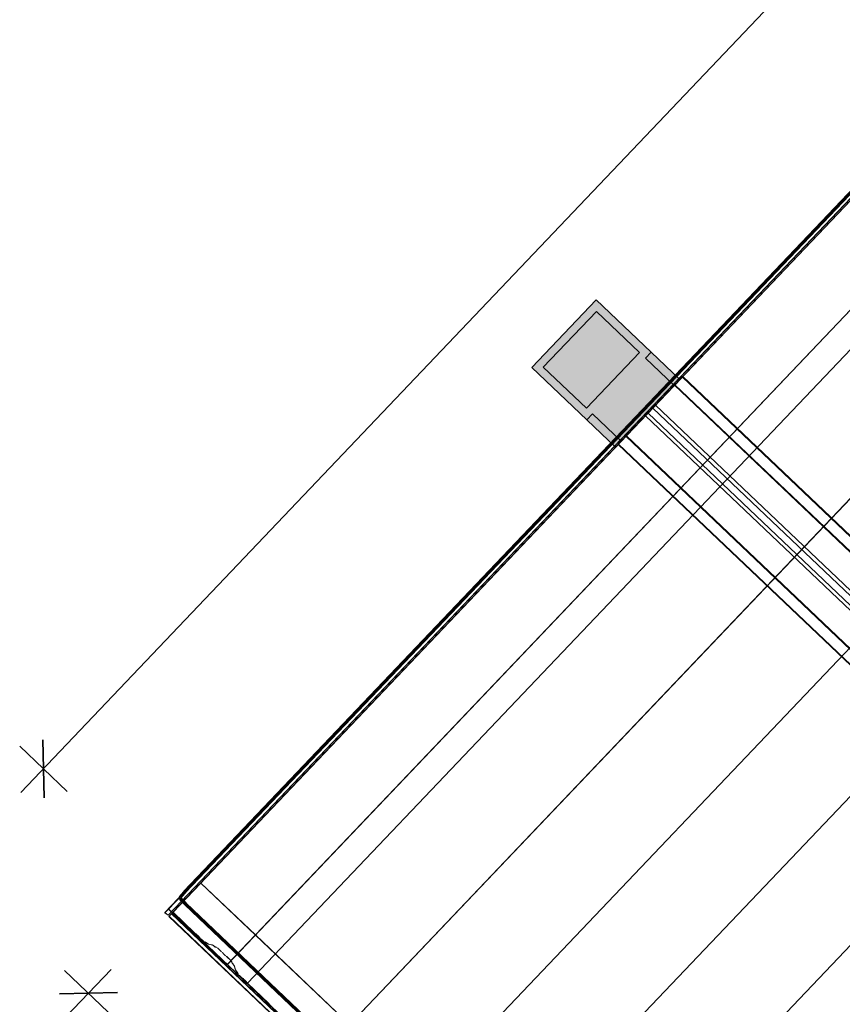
# Model space of a CAD drawing. Header units: metres. Extents: x 32343131.6 to 32343183.7, y 5699223.3 to 5699275.1.
# Tile 33 of 190: x 32343131.8 to 32343134.8, y 5699256.8 to 5699260.4. Entities that reach past the tile are written whole.
import ezdxf

# ---------------------------------------------------------------- set-up
doc = ezdxf.new("R2010")
doc.units = ezdxf.units.M
for name, color, linetype, lineweight in [('0-1', 7, 'Continuous', 5), ('A-ANNO-DIMS', 7, 'Continuous', 9), ('A-ANNO-DIMS-50', 7, 'Continuous', 9), ('A-DETL-GENF', 7, 'Continuous', 18), ('E-LITE-EQPM', 7, 'Continuous', 50)]:
    doc.layers.add(name, color=color, linetype=linetype, lineweight=lineweight)
for name, color, linetype, lineweight, true_color in [('A-DETL-GENF-1', 2, 'Continuous', 50, 0xffff00), ('A-DETL-GENF-2', 9, 'Continuous', 50, 0x808080), ('A-ROOF-1', 7, 'Continuous', 5, 0xcccccc), ('E-POWR-CNDT-1', 5, 'Continuous', 70, 0x0000ff), ('S-BEAM-1', 7, 'Continuous', 5, 0xcccccc)]:
    doc.layers.add(name, color=color, linetype=linetype, lineweight=lineweight, true_color=true_color)
doc.styles.add('Arial', font='arial.ttf', dxfattribs={"height": 0.15})
doc.dimstyles.new('Blitzschutz', dxfattribs={"dimscale": 0.3048, "dimtxt": 0.153039, "dimasz": 0.492126, "dimexe": 0.393701, "dimexo": 0.0625, "dimgap": 0.287073, "dimtad": 1, "dimlfac": 100, "dimrnd": 0.01, "dimdsep": 46, "dimtxsty": 'Arial', "dimblk1": 'OBLIQUE', "dimblk2": 'OBLIQUE', "dimsah": 1, "dimcen": 0.09, "dimdle": 0.393701, "dimadec": 0, "dimazin": 0, "dimtfac": 1, "dimtdec": 4, "dimtix": 1, "dimtmove": 0, "dimatfit": 3, "dimfxl": 0.393701, "dimfxlon": 1, "dimtvp": 1, "dimtfill": 1, "dimtolj": 1, "dimtzin": 0, "dimarcsym": 2})
doc.dimstyles.new('Diagonal_-_2_5mm_Arial', dxfattribs={"dimscale": 0.3048, "dimtxt": 0.153039, "dimasz": 0.492126, "dimexe": 0.393701, "dimexo": 0.0625, "dimgap": 0.287073, "dimtad": 1, "dimdec": 0, "dimlfac": 1000, "dimdsep": 46, "dimtxsty": 'Arial', "dimblk1": 'OBLIQUE', "dimblk2": 'OBLIQUE', "dimsah": 1, "dimcen": 0.09, "dimdle": 0.393701, "dimadec": 0, "dimazin": 0, "dimtfac": 1, "dimtdec": 4, "dimtix": 1, "dimtmove": 0, "dimatfit": 3, "dimfxl": 0.393701, "dimfxlon": 1, "dimtvp": 1, "dimtfill": 1, "dimtolj": 1, "dimtzin": 0, "dimarcsym": 2})

# ---------------------------------------------------------------- blocks, each defined once
blk = doc.blocks.new('Ortgang Hochpunkt - Ortgang Hochpunkt-3544340-TGA_190_LP5_GR_DA-TGA-01_G_')
at = {"layer": 'A-ROOF-1'}
for p, q in [((54.6993, 8.0497), (54.5966, 7.9417)), ((89.4753, -25.0355), (54.6993, 8.0497)), ((54.5828, 7.9273), (54.5959, 7.941)), ((54.5929, 7.9378), (54.5828, 7.9273)), ((89.3588, -25.1579), (54.5828, 7.9273)), ((54.5966, 7.9417), (54.5837, 7.9281)), ((54.5837, 7.9281), (54.5924, 7.9373)), ((54.5837, 7.9281), (89.3597, -25.1571)), ((54.5924, 7.9373), (54.5929, 7.9378)), ((57.4707, 5.199), (54.5924, 7.9373)), ((57.4673, 5.2032), (54.5929, 7.9378)), ((57.4598, 5.2177), (54.5966, 7.9417)), ((89.4753, -25.0355), (54.8986, 7.8602)), ((57.4608, 5.2155), (54.7952, 7.7515))]:
    blk.add_line(p, q, dxfattribs=at)
blk = doc.blocks.new('Schrag Ortgang Acse A - Schrag Ortgang Acse A-3548853-TGA_190_LP5_GR_DA-TGA-01_G_')
at = {"layer": 'A-ROOF-1'}
for p, q in [((54.5806, 7.9554), (62.8753, 16.674)), ((62.876, 16.6733), (54.5812, 7.9546)), ((54.795, 7.7513), (63.0898, 16.47)), ((54.8986, 7.8602), (63.0897, 16.4699)), ((54.5794, 7.9321), (62.1175, 15.8555)), ((54.5798, 7.9316), (62.1124, 15.8491)), ((54.5674, 7.9415), (61.9756, 15.7283)), ((54.5683, 7.941), (61.9954, 15.7477)), ((54.6993, 8.0497), (54.5959, 7.941)), ((54.8986, 7.8602), (54.6993, 8.0497)), ((54.5806, 7.9554), (54.5674, 7.9415)), ((54.5683, 7.941), (54.5812, 7.9546)), ((54.795, 7.7513), (54.5806, 7.9554)), ((54.5812, 7.9546), (54.7949, 7.7513)), ((54.5674, 7.9415), (54.5798, 7.9316)), ((54.5794, 7.9321), (54.5683, 7.941)), ((54.5798, 7.9316), (54.5794, 7.9321)), ((54.5959, 7.941), (54.7952, 7.7515)), ((54.7952, 7.7515), (54.8986, 7.8602)), ((54.7949, 7.7513), (54.7952, 7.7515)), ((54.7949, 7.7513), (54.795, 7.7513)), ((54.7952, 7.7515), (54.7952, 7.7515))]:
    blk.add_line(p, q, dxfattribs=at)
blk = doc.blocks.new('HEB Träger - 3883409-TGA_190_LP5_GR_DA-TGA-01_G_')
at = {"layer": 'S-BEAM-1'}
for p, q in [((56.4595, 9.8999), (56.2535, 9.6834)), ((56.3598, 9.795), (56.458, 9.8982)), ((56.458, 9.8982), (56.4595, 9.8999)), ((91.234, -23.187), (56.458, 9.8982)), ((91.2355, -23.1853), (56.4595, 9.8999)), ((56.2235, 9.6518), (56.4295, 9.8683)), ((56.431, 9.8699), (56.3329, 9.7667)), ((56.4295, 9.8683), (56.431, 9.8699)), ((91.2055, -23.2169), (56.4295, 9.8683)), ((56.431, 9.8699), (91.207, -23.2153)), ((56.252, 9.6817), (56.3502, 9.7849)), ((56.3502, 9.7849), (56.3232, 9.7566)), ((56.3329, 9.7667), (56.3598, 9.795)), ((59.2369, 7.0386), (56.3502, 9.7849)), ((59.2465, 7.0487), (56.3598, 9.795)), ((56.3232, 9.7566), (56.2251, 9.6534)), ((59.21, 7.0103), (56.3232, 9.7566)), ((59.2196, 7.0204), (56.3329, 9.7667)), ((56.2535, 9.6834), (56.252, 9.6817)), ((56.252, 9.6817), (91.028, -23.4035)), ((91.0295, -23.4018), (56.2535, 9.6834)), ((56.2251, 9.6534), (56.2235, 9.6518)), ((90.9995, -23.4334), (56.2235, 9.6518)), ((91.001, -23.4318), (56.2251, 9.6534))]:
    blk.add_line(p, q, dxfattribs=at)
blk = doc.blocks.new('ARC_190_LPX_FM_Stellplätze_rvt-1-TGA_190_LP5_GR_DA-TGA-01_G_')
at = {"layer": 'S-BEAM-1'}
for p, q in [((32343132.3648, 5699257.1281), (32343140.6271, 5699265.8127)), ((32343132.3649, 5699257.1282), (32343140.6271, 5699265.8128)), ((32343132.6365, 5699256.8697), (32343140.8987, 5699265.5542)), ((32343132.6365, 5699256.8697), (32343140.8987, 5699265.5542)), ((32343132.6366, 5699256.8698), (32343140.8988, 5699265.5543)), ((32343132.6366, 5699256.8698), (32343140.8988, 5699265.5543)), ((32343132.9082, 5699256.6113), (32343141.1705, 5699265.2958)), ((32343132.9082, 5699256.6113), (32343141.1705, 5699265.2958)), ((32343132.9082, 5699256.6112), (32343141.1704, 5699265.2957)), ((32343132.9082, 5699256.6112), (32343141.1704, 5699265.2957)), ((32343133.1798, 5699256.3527), (32343141.4421, 5699265.0372)), ((32343133.1798, 5699256.3527), (32343141.4421, 5699265.0372)), ((32343133.1799, 5699256.3528), (32343141.4422, 5699265.0373)), ((32343133.1799, 5699256.3528), (32343141.4422, 5699265.0373)), ((32343133.4515, 5699256.0942), (32343141.7138, 5699264.7787)), ((32343133.4515, 5699256.0942), (32343141.7138, 5699264.7787)), ((32343133.4516, 5699256.0943), (32343141.7139, 5699264.7788)), ((32343133.4516, 5699256.0943), (32343141.7139, 5699264.7788)), ((32343133.7232, 5699255.8357), (32343141.9855, 5699264.5203)), ((32343133.7232, 5699255.8357), (32343141.9855, 5699264.5203)), ((32343133.7233, 5699255.8358), (32343141.9856, 5699264.5204)), ((32343133.7233, 5699255.8358), (32343141.9856, 5699264.5204)), ((32343132.3649, 5699257.1282), (32343132.3648, 5699257.1281)), ((32343132.3648, 5699257.1281), (32343132.4436, 5699257.0532)), ((32343132.4437, 5699257.0532), (32343132.3649, 5699257.1282)), ((32343132.4516, 5699257.0466), (32343132.4469, 5699257.0504)), ((32343132.4476, 5699257.0496), (32343132.4523, 5699257.0458)), ((32343132.4585, 5699257.04), (32343132.4625, 5699257.0354)), ((32343132.4633, 5699257.0348), (32343132.4593, 5699257.0393)), ((32343132.4662, 5699257.0316), (32343132.4737, 5699257.0245)), ((32343132.4738, 5699257.0246), (32343132.4663, 5699257.0317)), ((32343132.4829, 5699257.0199), (32343132.4784, 5699257.0208)), ((32343132.4795, 5699257.0198), (32343132.4839, 5699257.0189)), ((32343132.4931, 5699257.0127), (32343132.4839, 5699257.0193)), ((32343132.4847, 5699257.0184), (32343132.494, 5699257.0118)), ((32343132.5084, 5699257.0093), (32343132.4939, 5699257.0122)), ((32343132.4949, 5699257.0112), (32343132.5094, 5699257.0082)), ((32343132.5186, 5699257.002), (32343132.5093, 5699257.0087)), ((32343132.5102, 5699257.0078), (32343132.5194, 5699257.0011)), ((32343132.5243, 5699257.0006), (32343132.5194, 5699257.0016)), ((32343132.5204, 5699257.0005), (32343132.5254, 5699256.9995)), ((32343132.53, 5699256.9958), (32343132.5423, 5699256.984)), ((32343132.5424, 5699256.9841), (32343132.5301, 5699256.9959)), ((32343132.5457, 5699256.9805), (32343132.5475, 5699256.9783)), ((32343132.5485, 5699256.9775), (32343132.5467, 5699256.9797)), ((32343132.5579, 5699256.9689), (32343132.5556, 5699256.9706)), ((32343132.5565, 5699256.9697), (32343132.5588, 5699256.968)), ((32343132.5625, 5699256.9648), (32343132.5748, 5699256.9531)), ((32343132.5749, 5699256.9532), (32343132.5626, 5699256.9649)), ((32343132.5788, 5699256.9486), (32343132.5801, 5699256.9438)), ((32343132.5812, 5699256.9428), (32343132.5799, 5699256.9476)), ((32343132.5807, 5699256.9428), (32343132.5878, 5699256.9339)), ((32343132.5888, 5699256.9331), (32343132.5817, 5699256.942)), ((32343132.5883, 5699256.9332), (32343132.592, 5699256.9189)), ((32343132.5931, 5699256.9178), (32343132.5894, 5699256.9321)), ((32343132.5926, 5699256.9179), (32343132.5997, 5699256.909)), ((32343132.6007, 5699256.9082), (32343132.5936, 5699256.9171)), ((32343132.6002, 5699256.9082), (32343132.6013, 5699256.9038)), ((32343132.6024, 5699256.9028), (32343132.6013, 5699256.9072)), ((32343132.6063, 5699256.8983), (32343132.6139, 5699256.8912)), ((32343132.6139, 5699256.8913), (32343132.6064, 5699256.8984)), ((32343132.6219, 5699256.8847), (32343132.6171, 5699256.8885)), ((32343132.6178, 5699256.8877), (32343132.6226, 5699256.8839)), ((32343132.6287, 5699256.878), (32343132.6328, 5699256.8735)), ((32343132.6336, 5699256.8728), (32343132.6296, 5699256.8774)), ((32343132.6366, 5699256.8698), (32343132.6365, 5699256.8697)), ((32343132.6365, 5699256.8697), (32343132.6366, 5699256.8698)), ((32343132.6365, 5699256.8697), (32343132.7153, 5699256.7947)), ((32343132.7154, 5699256.7948), (32343132.6366, 5699256.8698))]:
    blk.add_line(p, q, dxfattribs=at)
for centre, major_axis, ratio, start_param, end_param in [((32343132.4441, 5699257.0536), (-0.00543, 0.00517), 0.087155, 1.570797, 2.355304), ((32343132.4441, 5699257.0536), (-0.00435, 0.00414), 0.087155, 1.570796, 2.355303), ((32343132.4551, 5699257.0426), (-0.00543, 0.00517), 0.087156, 3.927882, 5.496895), ((32343132.4551, 5699257.0426), (-0.00435, 0.00414), 0.087156, 3.92788, 5.496895), ((32343132.4667, 5699257.0321), (-0.00543, 0.00517), 0.087156, 0.78629, 1.570796), ((32343132.4667, 5699257.0321), (-0.00435, 0.00414), 0.087156, 0.786288, 1.570796), ((32343132.4742, 5699257.025), (-0.00543, 0.00517), 0.087156, 1.570796, 3.003604), ((32343132.4742, 5699257.025), (-0.00435, 0.00414), 0.087155, 1.570796, 3.003604), ((32343132.4882, 5699257.0147), (-0.00543, 0.00517), 0.087156, 5.711274, 6.145198), ((32343132.4882, 5699257.0147), (-0.00435, 0.00414), 0.087156, 5.711273, 6.145196), ((32343132.4896, 5699257.0164), (-0.00435, 0.00414), 0.087156, 2.56968, 3.003604), ((32343132.4896, 5699257.0164), (-0.00543, 0.00517), 0.087155, 2.569681, 3.003605), ((32343132.5137, 5699257.0041), (-0.00543, 0.00517), 0.087155, 5.711274, 6.145198), ((32343132.5137, 5699257.0041), (-0.00435, 0.00414), 0.087156, 5.711273, 6.145196), ((32343132.5151, 5699257.0057), (-0.00435, 0.00414), 0.087156, 2.56968, 3.003604), ((32343132.5151, 5699257.0057), (-0.00543, 0.00517), 0.087155, 2.569681, 3.003606), ((32343132.5296, 5699256.9954), (-0.00543, 0.00517), 0.087156, 4.712389, 6.1452), ((32343132.5296, 5699256.9954), (-0.00435, 0.00414), 0.087156, 4.712389, 6.145196), ((32343132.5419, 5699256.9837), (-0.00435, 0.00414), 0.087156, 3.741011, 4.712389), ((32343132.5419, 5699256.9837), (-0.00543, 0.00517), 0.087156, 3.741009, 4.712389), ((32343132.5523, 5699256.9743), (-0.00543, 0.00517), 0.087156, 0.599417, 2.542176), ((32343132.5523, 5699256.9743), (-0.00435, 0.00414), 0.087155, 0.599417, 2.542176), ((32343132.5622, 5699256.9644), (-0.00543, 0.00517), 0.087156, 4.712389, 5.683771), ((32343132.5622, 5699256.9644), (-0.00435, 0.00414), 0.087156, 4.712389, 5.683768), ((32343132.5745, 5699256.9527), (-0.00435, 0.00414), 0.087156, 3.279579, 4.712389), ((32343132.5745, 5699256.9527), (-0.00543, 0.00517), 0.087156, 3.279581, 4.712389), ((32343132.5855, 5699256.9387), (-0.00543, 0.00517), 0.087155, 0.137989, 0.571915), ((32343132.5855, 5699256.9387), (-0.00435, 0.00414), 0.087156, 0.137988, 0.571912), ((32343132.584, 5699256.9372), (-0.00435, 0.00414), 0.087156, 3.279582, 3.713505), ((32343132.584, 5699256.9372), (-0.00543, 0.00517), 0.087156, 3.279581, 3.713506), ((32343132.5974, 5699256.9138), (-0.00543, 0.00517), 0.087156, 0.137989, 0.571916), ((32343132.5974, 5699256.9138), (-0.00435, 0.00414), 0.087156, 0.137986, 0.571912), ((32343132.5959, 5699256.9123), (-0.00435, 0.00414), 0.087155, 3.279583, 3.713505), ((32343132.5959, 5699256.9123), (-0.00543, 0.00517), 0.087156, 3.279581, 3.713509), ((32343132.6068, 5699256.8988), (-0.00543, 0.00517), 0.087156, 0.137989, 1.570796), ((32343132.6068, 5699256.8988), (-0.00435, 0.00414), 0.087156, 0.137982, 1.570796), ((32343132.6143, 5699256.8916), (-0.00435, 0.00414), 0.087156, 1.570796, 2.355303), ((32343132.6143, 5699256.8916), (-0.00543, 0.00517), 0.087156, 1.570796, 2.3553), ((32343132.6254, 5699256.8807), (-0.00543, 0.00517), 0.087156, 3.927883, 5.496896), ((32343132.6254, 5699256.8807), (-0.00435, 0.00414), 0.087156, 3.927882, 5.496895), ((32343132.6369, 5699256.8701), (-0.00543, 0.00517), 0.087155, 0.786291, 1.570796), ((32343132.6369, 5699256.8701), (-0.00435, 0.00414), 0.087155, 0.786291, 1.570797), ((32343132.7157, 5699256.7951), (-0.00543, 0.00517), 0.087155, 1.570797, 2.355301), ((32343132.7157, 5699256.7951), (-0.00435, 0.00414), 0.087155, 1.570797, 2.355303)]:
    blk.add_ellipse(centre, major_axis=major_axis, ratio=ratio, start_param=start_param, end_param=end_param, dxfattribs=at)
at = {"layer": 'A-ROOF-1'}
for name in ['Schrag Ortgang Acse A - Schrag Ortgang Acse A-3548853-TGA_190_LP5_GR_DA-TGA-01_G_', 'Ortgang Hochpunkt - Ortgang Hochpunkt-3544340-TGA_190_LP5_GR_DA-TGA-01_G_']:
    blk.add_blockref(name, (32343077.7673, 5699249.1855), dxfattribs=at)
at = {"layer": 'S-BEAM-1'}
blk.add_blockref('HEB Träger - 3883409-TGA_190_LP5_GR_DA-TGA-01_G_', (32343077.7673, 5699249.1855), dxfattribs=at)
blk = doc.blocks.new('Leerrohr - Bogen - PVC - Blitzschutz-V2-TGA_190_LP5_GR_DA-TGA-01_G_')
at = {"layer": 'E-POWR-CNDT-1'}
for p, q in [((32343132.4082, 5699257.2028), (32343132.3942, 5699257.1881)), ((32343132.3945, 5699257.1747), (32343132.4093, 5699257.1606))]:
    blk.add_line(p, q, dxfattribs=at)
blk.add_ellipse((32343132.4011, 5699257.1815), major_axis=(-0.00688, 0.00654), ratio=0.996197, start_param=0.000187, end_param=1.570984, dxfattribs=at)
blk = doc.blocks.new('LnPlus 40-AB7L-LR_18000-730 12G1 - Type catalog-V7-TGA_190_LP5_GR_DA-TGA-01_G_')
at = {"layer": 'A-DETL-GENF-1'}
blk.add_hatch(color=256, dxfattribs=at).paths.add_polyline_path([(0.1406, -0.02), (0.1406, 0.198), (-0.1406, 0.198), (-0.1406, -0.02)])
at = {"layer": 'A-DETL-GENF-2'}
h = blk.add_hatch(color=256, dxfattribs=at)
h.paths.add_polyline_path([(0.1406, -0.1944), (0.1406, -0.05), (0.1703, -0.05), (0.1703, 0.2276), (-0.1703, 0.2276), (-0.1703, -0.05), (-0.1406, -0.05), (-0.1406, -0.1944)])
h.paths.add_polyline_path([(0.1406, -0.02), (-0.1406, -0.02), (-0.1406, 0.198), (0.1406, 0.198)])
at = {"layer": 'E-LITE-EQPM'}
h = blk.add_hatch(color=256, dxfattribs=at)
h.paths.add_polyline_path([(0.1703, -0.1944), (0.1703, -0.05), (0.1406, -0.05), (0.1406, -0.1944)])
h.paths.add_polyline_path([(-0.1406, -0.1944), (-0.1406, -0.05), (-0.1703, -0.05), (-0.1703, -0.1944)])
at = {"layer": 'A-DETL-GENF'}
for p, q in [((0.1703, 0.2276), (-0.1703, 0.2276)), ((-0.1703, 0.2276), (-0.1703, -0.05)), ((0.1703, -0.05), (0.1703, 0.2276)), ((0.1406, 0.198), (-0.1406, 0.198)), ((-0.1406, 0.198), (-0.1406, -0.02)), ((-0.1406, -0.02), (-0.1406, 0.198)), ((-0.1406, 0.198), (0.1406, 0.198)), ((0.1406, -0.02), (0.1406, 0.198)), ((0.1406, 0.198), (0.1406, -0.02)), ((-0.1406, -0.02), (0.1406, -0.02)), ((0.1406, -0.02), (-0.1406, -0.02)), ((-0.1406, -0.05), (-0.1703, -0.05)), ((-0.1703, -0.05), (-0.1703, -0.1944)), ((-0.1703, -0.05), (-0.1406, -0.05)), ((-0.1406, -0.1944), (-0.1406, -0.05)), ((-0.1406, -0.05), (-0.1406, -0.1944)), ((0.1703, -0.05), (0.1406, -0.05)), ((0.1406, -0.05), (0.1406, -0.1944)), ((0.1406, -0.1944), (0.1406, -0.05)), ((0.1406, -0.05), (0.1703, -0.05)), ((0.1703, -0.1944), (0.1703, -0.05)), ((-0.1703, -0.1944), (-0.1406, -0.1944)), ((-0.1406, -0.1944), (0.1406, -0.1944)), ((0.1406, -0.1944), (0.1703, -0.1944))]:
    blk.add_line(p, q, dxfattribs=at)
blk = doc.blocks.new('DIMBLOCK12-TGA_190_LP5_GR_DA-TGA-01_G_')
at = {"layer": 'A-ANNO-DIMS-50', "transparency": 16777216}
for p, q in [((32343140.1718, 5699266.3559), (32343131.8091, 5699257.5659)), ((32343140.0891, 5699266.269), (32343140.0022, 5699266.3517)), ((32343140.0891, 5699266.269), (32343140.1761, 5699266.1863)), ((32343131.8919, 5699257.6528), (32343131.8049, 5699257.7355)), ((32343131.8919, 5699257.6528), (32343131.9788, 5699257.5701))]:
    blk.add_line(p, q, dxfattribs=at)
at = {"layer": 'A-ANNO-DIMS-50', "lineweight": 35, "transparency": 16777216}
for p, q in [((32343140.0891, 5699266.269), (32343140.0865, 5699266.375)), ((32343140.0891, 5699266.269), (32343140.0918, 5699266.163)), ((32343131.8919, 5699257.6528), (32343131.8892, 5699257.7588)), ((32343131.8919, 5699257.6528), (32343131.8945, 5699257.5468))]:
    blk.add_line(p, q, dxfattribs=at)
at = {"layer": 'A-ANNO-DIMS-50', "color": 0, "transparency": 16777216, "insert": (32343136.5707, 5699262.1613), "char_height": 0.15, "width": 1.30813, "attachment_point": 1, "rotation": 226.4273, "line_spacing_factor": 0.941778, "style": 'Arial', "bg_fill": 3, "box_fill_scale": 1.25, "bg_fill_color": 256, "bg_fill_true_color": 13158600, "bg_fill_transparency": 0}
blk.add_mtext('1189,26 cm', dxfattribs=at)
blk = doc.blocks.new('_Oblique')
at = {"color": 0, "linetype": 'ByBlock', "lineweight": -2}
blk.add_line((-0.5, -0.5), (0.5, 0.5), dxfattribs=at)
blk = doc.blocks.new('DIMBLOCK14-TGA_190_LP5_GR_DA-TGA-01_G_')
at = {"layer": 'A-ANNO-DIMS-50', "transparency": 16777216}
for p, q in [((32343135.041, 5699253.9928), (32343131.9691, 5699256.9154)), ((32343132.0561, 5699256.8327), (32343132.1388, 5699256.9196)), ((32343132.0561, 5699256.8327), (32343131.9733, 5699256.7457)), ((32343134.954, 5699254.0755), (32343135.0368, 5699254.1625)), ((32343134.954, 5699254.0755), (32343134.8713, 5699253.9886))]:
    blk.add_line(p, q, dxfattribs=at)
at = {"layer": 'A-ANNO-DIMS-50', "lineweight": 35, "transparency": 16777216}
for p, q in [((32343132.0561, 5699256.8327), (32343131.95, 5699256.83)), ((32343132.0561, 5699256.8327), (32343132.1621, 5699256.8353)), ((32343134.954, 5699254.0755), (32343134.848, 5699254.0729)), ((32343134.954, 5699254.0755), (32343135.0601, 5699254.0782))]:
    blk.add_line(p, q, dxfattribs=at)
at = {"layer": 'A-ANNO-DIMS-50', "color": 0, "transparency": 16777216, "insert": (32343133.6252, 5699254.9502), "char_height": 0.15, "width": 1.042548, "attachment_point": 1, "rotation": 136.4272, "line_spacing_factor": 0.941778, "style": 'Arial', "bg_fill": 3, "box_fill_scale": 1.25, "bg_fill_color": 256, "bg_fill_true_color": 13158600, "bg_fill_transparency": 0}
blk.add_mtext('4000 mm', dxfattribs=at)

msp = doc.modelspace()

# ---------------------------------------------------------------- linework, layer by layer
at = {"layer": 'E-POWR-CNDT-1'}
for p, q in [((32343132.40817, 5699257.20276), (32343140.56438, 5699265.77579)), ((32343132.4093, 5699257.16061), (32343141.03622, 5699248.9531))]:
    msp.add_line(p, q, dxfattribs=at)

# ---------------------------------------------------------------- block references
at = {"layer": '0-1'}
msp.add_blockref('ARC_190_LPX_FM_Stellplätze_rvt-1-TGA_190_LP5_GR_DA-TGA-01_G_', (0, 0), dxfattribs=at)
at = {"layer": 'E-LITE-EQPM', "rotation": 46.42725660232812}
msp.add_blockref('LnPlus 40-AB7L-LR_18000-730 12G1 - Type catalog-V7-TGA_190_LP5_GR_DA-TGA-01_G_', (32343133.95775, 5699259.08539), dxfattribs=at)
at = {"layer": 'E-POWR-CNDT-1'}
msp.add_blockref('Leerrohr - Bogen - PVC - Blitzschutz-V2-TGA_190_LP5_GR_DA-TGA-01_G_', (0, 0), dxfattribs=at)

# ---------------------------------------------------------------- next in the draw order: dimensions: what is measured, and where the dimension line sits
at = {"layer": 'A-ANNO-DIMS'}
for base, p1, p2, angle, dimstyle, override, picture, middle in [((32343131.89186, 5699257.65281), (32343140.17607, 5699266.18628), (32343131.9788, 5699257.5701), 46.42725, 'Blitzschutz', {"dimpost": '<> cm', "dimfxl": 11.892594}, 'DIMBLOCK12-TGA_190_LP5_GR_DA-TGA-01_G_', (32343135.87162, 5699262.074)), ((32343132.05605, 5699256.83265), (32343135.03676, 5699254.16249), (32343132.13877, 5699256.91959), 316.42716, 'Diagonal_-_2_5mm_Arial', {"dimpost": '<> mm', "dimfxl": 4}, 'DIMBLOCK14-TGA_190_LP5_GR_DA-TGA-01_G_', (32343133.61815, 5699255.57298))]:
    dim = msp.add_linear_dim(base=base, p1=p1, p2=p2, angle=angle, dimstyle=dimstyle, override=override, dxfattribs=at)
    dim.commit()
    dim.dimension.update_dxf_attribs({"geometry": picture, "text_midpoint": middle})

doc.saveas('drawing.dxf')
